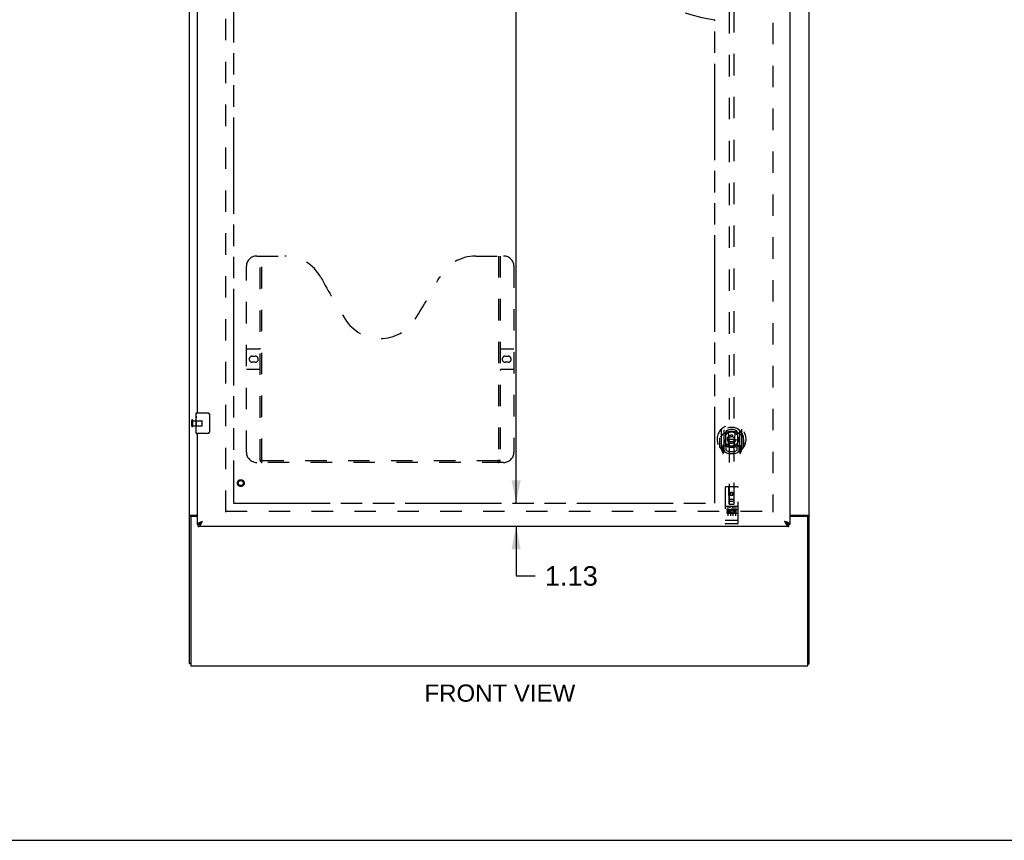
# Model space of a CAD drawing. Header units: inches. Extents: x 0 to 189, y 0 to 122.
# Tile 2 of 15: x 48 to 95, y 0 to 40. Entities that reach past the tile are written whole.
import ezdxf

# ---------------------------------------------------------------- set-up
doc = ezdxf.new("R2010")
doc.units = ezdxf.units.IN
doc.header["$LTSCALE"] = 10.388889
doc.header["$MEASUREMENT"] = 0
doc.linetypes.add('HIDDEN', pattern=[0.2, 0.1, -0.1])
doc.linetypes.add('PHANTOM', pattern=[0.8, 0.45, -0.05, 0.1, -0.05, 0.1, -0.05])
doc.layers.get('0').update_dxf_attribs({"linetype": 'CONTINUOUS'})
for name, color, linetype in [('02___PRT_ALL_AXES', 7, 'CONTINUOUS'), ('AVAILABLE_DOOR_SPACE', 7, 'CONTINUOUS'), ('DEFAULT_2', 8, 'HIDDEN'), ('DIMENSIONS', 7, 'CONTINUOUS')]:
    doc.layers.add(name, color=color, linetype=linetype)
doc.styles.get("Standard").update_dxf_attribs({"font": 'arial.ttf'})
doc.dimstyles.new('DIMSTYLE_2', dxfattribs={"dimtxt": 0.944444, "dimasz": 1.111111, "dimexe": 0.09, "dimexo": 0.07, "dimgap": 0.0425, "dimtad": 0, "dimtih": 1, "dimtoh": 1, "dimzin": 4, "dimdsep": 46, "dimtxsty": 'Standard', "dimblk": '_FILLED', "dimblk1": '_FILLED', "dimblk2": '_FILLED', "dimcen": 0.09, "dimazin": 1, "dimtfac": 1, "dimtdec": 3, "dimtofl": 0, "dimtmove": 0, "dimatfit": 3, "dimldrblk": '_FILLED', "dimfxl": 0, "dimtolj": 1, "dimtzin": 4, "dimarcsym": 0})

# ---------------------------------------------------------------- blocks, each defined once
blk = doc.blocks.new('_FILLED')
at = {"color": 0, "linetype": 'ByBlock'}
blk.add_solid([(0, 0), (-1, 0.2), (-1, -0.2)], dxfattribs=at)
blk = doc.blocks.new('*D13')
at = {"layer": 'DIMENSIONS', "color": 2, "linetype": 'Continuous'}
for p, q in [((81.356, 57.836), (79.208, 57.836)), ((84.981, 57.836), (87.203, 57.836))]:
    blk.add_line(p, q, dxfattribs=at)
at = {"layer": 'DIMENSIONS', "color": 2, "linetype": 'Continuous', "xscale": 1.1111111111, "yscale": 1.1111111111, "zscale": 1.1111111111}
blk.add_blockref('_FILLED', (81.356, 57.836), dxfattribs=at)
at = {"layer": 'DIMENSIONS', "color": 2, "linetype": 'Continuous', "xscale": 1.1111111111, "yscale": 1.1111111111, "zscale": 1.1111111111, "rotation": 180}
blk.add_blockref('_FILLED', (84.981, 57.836), dxfattribs=at)
at = {"layer": 'DIMENSIONS', "color": 2, "linetype": 'Continuous', "insert": (78.736, 58.308), "char_height": 0.9444, "width": 2.5665, "attachment_point": 3, "line_spacing_factor": 0.9}
blk.add_mtext('3.63', dxfattribs=at)
blk = doc.blocks.new('*D15')
at = {"layer": 'DIMENSIONS', "color": 2, "linetype": 'Continuous'}
for p, q in [((71.731, 76.579), (71.731, 47.399)), ((71.731, 16.329), (71.731, 45.51))]:
    blk.add_line(p, q, dxfattribs=at)
at = {"layer": 'DIMENSIONS', "color": 2, "linetype": 'Continuous', "xscale": 1.1111111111, "yscale": 1.1111111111, "zscale": 1.1111111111}
for p, rotation in [((71.731, 76.579), 90), ((71.731, 16.329), 270)]:
    blk.add_blockref('_FILLED', p, dxfattribs=dict(at, rotation=rotation))
at = {"layer": 'DIMENSIONS', "color": 2, "linetype": 'Continuous', "insert": (71.731, 46.926), "char_height": 0.9444, "width": 3.30029, "attachment_point": 2, "line_spacing_factor": 0.9}
blk.add_mtext('60.25', dxfattribs=at)
blk = doc.blocks.new('*D16')
at = {"layer": 'DIMENSIONS', "color": 2, "linetype": 'Continuous'}
for p, q in [((71.731, 16.329), (71.731, 18.551)), ((71.731, 15.204), (71.731, 12.81)), ((71.731, 12.81), (72.647, 12.81))]:
    blk.add_line(p, q, dxfattribs=at)
at = {"layer": 'DIMENSIONS', "color": 2, "linetype": 'Continuous', "xscale": 1.1111111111, "yscale": 1.1111111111, "zscale": 1.1111111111}
for p, rotation in [((71.731, 16.329), 270), ((71.731, 15.204), 90)]:
    blk.add_blockref('_FILLED', p, dxfattribs=dict(at, rotation=rotation))
at = {"layer": 'DIMENSIONS', "color": 2, "linetype": 'Continuous', "insert": (73.12, 13.282), "char_height": 0.9444, "width": 2.5665, "attachment_point": 1, "line_spacing_factor": 0.9}
blk.add_mtext('1.13', dxfattribs=at)

msp = doc.modelspace()

# ---------------------------------------------------------------- linework, layer by layer
at = {"color": 3, "linetype": 'Continuous'}
for p, q in [((55.918, 8.558), (55.918, 80.35)), ((85.918, 8.558), (85.918, 80.35)), ((84.981, 77.6), (84.981, 15.308)), ((56.293, 20.704), (56.293, 45.954)), ((56.293, 15.308), (56.293, 19.704)), ((55.988, 15.747), (56.293, 15.747)), ((84.981, 15.747), (85.848, 15.747)), ((55.97, 15.635), (55.97, 8.454)), ((56.293, 15.695), (56.03, 15.695)), ((56.451, 15.417), (56.462, 15.422)), ((56.462, 15.422), (56.474, 15.426)), ((56.474, 15.426), (56.485, 15.431)), ((56.485, 15.431), (56.497, 15.435)), ((56.497, 15.435), (56.509, 15.44)), ((56.509, 15.44), (56.527, 15.446)), ((56.516, 15.407), (56.523, 15.42)), ((56.523, 15.42), (56.54, 15.451)), ((56.527, 15.446), (56.54, 15.451)), ((84.77, 15.437), (84.734, 15.451)), ((84.734, 15.451), (84.744, 15.432)), ((84.744, 15.432), (84.754, 15.413)), ((84.754, 15.413), (84.76, 15.401)), ((84.76, 15.401), (84.767, 15.389)), ((84.782, 15.433), (84.77, 15.437)), ((84.794, 15.428), (84.782, 15.433)), ((84.806, 15.424), (84.794, 15.428)), ((85.806, 15.695), (84.981, 15.695)), ((85.866, 8.454), (85.866, 15.635)), ((84.939, 15.204), (56.335, 15.204)), ((55.97, 8.454), (85.866, 8.454))]:
    msp.add_line(p, q, dxfattribs=at)
at = {"color": 7, "linetype": 'Continuous'}
for p, q in [((56.233, 20.544), (56.233, 20.689)), ((56.248, 20.704), (56.788, 20.704)), ((56.888, 20.604), (56.888, 19.804)), ((56.233, 20.286), (56.233, 20.319)), ((56.233, 20.089), (56.233, 20.12)), ((56.233, 19.719), (56.233, 19.858)), ((56.788, 19.704), (56.248, 19.704)), ((56.022, 15.706), (55.918, 15.706)), ((56.022, 15.694), (56.022, 15.706)), ((56.293, 15.308), (56.335, 15.308)), ((56.335, 15.204), (56.335, 15.308)), ((56.397, 15.324), (56.4, 15.325)), ((56.501, 15.426), (56.51, 15.431)), ((56.51, 15.431), (56.518, 15.437)), ((56.51, 15.418), (56.516, 15.426)), ((56.516, 15.426), (56.523, 15.433)), ((56.518, 15.437), (56.527, 15.442)), ((56.523, 15.433), (56.54, 15.451)), ((56.527, 15.442), (56.54, 15.451)), ((84.751, 15.44), (84.734, 15.451)), ((84.734, 15.451), (84.744, 15.44)), ((84.76, 15.434), (84.751, 15.44)), ((84.757, 15.426), (84.764, 15.418)), ((84.764, 15.418), (84.77, 15.411)), ((84.77, 15.411), (84.777, 15.405)), ((84.874, 15.325), (84.877, 15.324)), ((84.981, 15.308), (84.939, 15.308)), ((84.939, 15.204), (84.939, 15.308)), ((85.814, 15.706), (85.918, 15.706)), ((85.814, 15.706), (85.814, 15.694)), ((55.97, 8.558), (55.918, 8.558)), ((85.866, 8.558), (85.918, 8.558)), ((0, 0), (188.889, 0))]:
    msp.add_line(p, q, dxfattribs=at)
for points in [[(56.881, 20.64), (56.883, 20.635), (56.885, 20.629), (56.886, 20.623), (56.887, 20.617), (56.888, 20.61), (56.888, 20.604)], [(56.888, 19.804), (56.888, 19.798), (56.887, 19.792), (56.886, 19.786), (56.885, 19.78), (56.883, 19.774), (56.881, 19.768)], [(56.062, 15.747), (56.062, 15.745), (56.062, 15.743), (56.062, 15.741), (56.061, 15.739), (56.06, 15.737), (56.059, 15.736), (56.058, 15.734), (56.057, 15.733), (56.055, 15.731), (56.053, 15.73), (56.051, 15.728), (56.049, 15.727), (56.047, 15.726), (56.045, 15.725), (56.043, 15.723)], [(85.774, 15.747), (85.774, 15.745), (85.774, 15.743), (85.774, 15.741), (85.775, 15.739), (85.776, 15.737), (85.777, 15.736), (85.778, 15.734), (85.779, 15.733), (85.781, 15.731), (85.783, 15.73), (85.785, 15.728), (85.787, 15.727), (85.789, 15.726), (85.791, 15.725), (85.793, 15.723), (85.798, 15.721)], [(56.043, 15.723), (56.038, 15.721), (56.035, 15.72), (56.033, 15.719), (56.031, 15.717), (56.029, 15.716), (56.027, 15.715), (56.025, 15.713), (56.024, 15.712), (56.023, 15.71), (56.022, 15.709), (56.022, 15.707), (56.022, 15.706)], [(56.335, 15.308), (56.338, 15.308), (56.342, 15.308), (56.345, 15.309), (56.348, 15.309), (56.351, 15.309), (56.355, 15.31), (56.358, 15.31), (56.361, 15.311), (56.365, 15.312), (56.368, 15.313), (56.371, 15.314), (56.375, 15.315), (56.378, 15.316), (56.381, 15.317), (56.384, 15.318), (56.388, 15.32), (56.391, 15.321), (56.394, 15.323), (56.397, 15.324)], [(56.4, 15.325), (56.4, 15.327), (56.401, 15.33), (56.402, 15.333), (56.403, 15.336), (56.405, 15.338), (56.406, 15.341), (56.408, 15.344), (56.41, 15.347), (56.411, 15.349), (56.413, 15.352), (56.415, 15.355), (56.418, 15.357), (56.42, 15.36), (56.422, 15.363), (56.425, 15.366), (56.427, 15.368), (56.43, 15.371), (56.433, 15.374), (56.436, 15.377), (56.439, 15.379), (56.442, 15.382), (56.445, 15.385), (56.448, 15.388), (56.452, 15.39), (56.455, 15.393), (56.459, 15.396), (56.462, 15.399), (56.466, 15.401), (56.469, 15.404), (56.473, 15.407), (56.477, 15.41), (56.481, 15.412), (56.485, 15.415), (56.489, 15.418), (56.493, 15.421), (56.497, 15.423), (56.501, 15.426)], [(56.4, 15.325), (56.401, 15.326), (56.404, 15.328), (56.408, 15.33), (56.411, 15.332), (56.414, 15.334), (56.417, 15.336), (56.421, 15.338), (56.424, 15.34), (56.427, 15.343), (56.431, 15.345), (56.434, 15.347), (56.437, 15.35), (56.441, 15.352), (56.444, 15.355), (56.447, 15.358), (56.45, 15.361), (56.454, 15.363), (56.457, 15.366), (56.46, 15.369), (56.464, 15.372), (56.467, 15.375), (56.47, 15.378), (56.474, 15.381), (56.477, 15.385), (56.48, 15.388), (56.483, 15.391), (56.487, 15.394), (56.49, 15.398), (56.493, 15.401), (56.497, 15.405), (56.5, 15.408), (56.503, 15.411), (56.51, 15.418)], [(84.744, 15.44), (84.747, 15.436), (84.757, 15.426)], [(84.874, 15.325), (84.873, 15.327), (84.872, 15.33), (84.871, 15.333), (84.87, 15.336), (84.869, 15.338), (84.867, 15.341), (84.866, 15.344), (84.864, 15.347), (84.862, 15.349), (84.86, 15.352), (84.858, 15.355), (84.856, 15.357), (84.854, 15.36), (84.851, 15.363), (84.849, 15.366), (84.846, 15.368), (84.843, 15.371), (84.841, 15.374), (84.838, 15.377), (84.835, 15.379), (84.832, 15.382), (84.828, 15.385), (84.825, 15.388), (84.822, 15.39), (84.818, 15.393), (84.815, 15.396), (84.811, 15.399), (84.808, 15.401), (84.804, 15.404), (84.8, 15.407), (84.796, 15.41), (84.792, 15.412), (84.789, 15.415), (84.785, 15.418), (84.78, 15.421), (84.776, 15.423), (84.772, 15.426), (84.768, 15.429), (84.76, 15.434)], [(84.777, 15.405), (84.78, 15.401), (84.783, 15.398), (84.787, 15.394), (84.79, 15.391), (84.793, 15.388), (84.797, 15.385), (84.8, 15.381), (84.803, 15.378), (84.807, 15.375), (84.81, 15.372), (84.813, 15.369), (84.816, 15.366), (84.82, 15.363), (84.823, 15.361), (84.826, 15.358), (84.83, 15.355), (84.833, 15.352), (84.836, 15.35), (84.84, 15.347), (84.843, 15.345), (84.846, 15.343), (84.849, 15.34), (84.853, 15.338), (84.856, 15.336), (84.859, 15.334), (84.863, 15.332), (84.866, 15.33), (84.869, 15.328), (84.873, 15.326), (84.874, 15.325)], [(84.877, 15.324), (84.879, 15.323), (84.882, 15.321), (84.886, 15.32), (84.889, 15.318), (84.892, 15.317), (84.896, 15.316), (84.899, 15.315), (84.902, 15.314), (84.906, 15.313), (84.909, 15.312), (84.912, 15.311), (84.915, 15.31), (84.919, 15.31), (84.922, 15.309), (84.925, 15.309), (84.929, 15.309), (84.932, 15.308), (84.935, 15.308), (84.939, 15.308)], [(85.798, 15.721), (85.801, 15.72), (85.803, 15.719), (85.805, 15.717), (85.807, 15.716), (85.809, 15.715), (85.811, 15.713), (85.812, 15.712), (85.813, 15.71), (85.814, 15.709), (85.814, 15.707), (85.814, 15.706)]]:
    msp.add_lwpolyline(points, dxfattribs=at)
at = {"color": 3, "linetype": 'Continuous'}
for points in [[(55.988, 15.747), (55.986, 15.745), (55.983, 15.744), (55.98, 15.742), (55.977, 15.74), (55.974, 15.739), (55.97, 15.738), (55.966, 15.736), (55.962, 15.735), (55.954, 15.732)], [(85.848, 15.747), (85.85, 15.745), (85.853, 15.744), (85.856, 15.742), (85.859, 15.74), (85.862, 15.739), (85.866, 15.738), (85.87, 15.736), (85.874, 15.735), (85.878, 15.733), (85.882, 15.732), (85.886, 15.731), (85.89, 15.729), (85.894, 15.728), (85.897, 15.727), (85.9, 15.725), (85.903, 15.724), (85.906, 15.722), (85.909, 15.721), (85.911, 15.719), (85.913, 15.717), (85.915, 15.715), (85.916, 15.714), (85.917, 15.712), (85.917, 15.71), (85.918, 15.708), (85.918, 15.706)], [(55.954, 15.732), (55.95, 15.731), (55.946, 15.729), (55.942, 15.728), (55.939, 15.727), (55.936, 15.725), (55.933, 15.724), (55.93, 15.722), (55.927, 15.721), (55.925, 15.719), (55.923, 15.717), (55.922, 15.715), (55.92, 15.714), (55.919, 15.712), (55.919, 15.71), (55.918, 15.708), (55.918, 15.706)], [(56.293, 15.308), (56.293, 15.31), (56.293, 15.313), (56.294, 15.315), (56.294, 15.317), (56.295, 15.319), (56.296, 15.322), (56.297, 15.324), (56.298, 15.326), (56.299, 15.328), (56.3, 15.33), (56.302, 15.333), (56.304, 15.335), (56.305, 15.337), (56.307, 15.339), (56.31, 15.342), (56.312, 15.344), (56.314, 15.346), (56.317, 15.348), (56.319, 15.35), (56.322, 15.353), (56.325, 15.355), (56.328, 15.357), (56.331, 15.359), (56.335, 15.362), (56.338, 15.364), (56.342, 15.366), (56.345, 15.368), (56.349, 15.371), (56.353, 15.373), (56.357, 15.375), (56.361, 15.377), (56.365, 15.379), (56.37, 15.382), (56.374, 15.384), (56.378, 15.386), (56.383, 15.388), (56.388, 15.391), (56.393, 15.393)], [(56.335, 15.204), (56.338, 15.204), (56.342, 15.204), (56.345, 15.205), (56.348, 15.205), (56.351, 15.206), (56.355, 15.207), (56.358, 15.208), (56.361, 15.209), (56.365, 15.211), (56.368, 15.212), (56.371, 15.214), (56.375, 15.215), (56.378, 15.217), (56.381, 15.219), (56.384, 15.222), (56.388, 15.224), (56.391, 15.227), (56.394, 15.229), (56.398, 15.232), (56.401, 15.235), (56.404, 15.238), (56.408, 15.241), (56.411, 15.245), (56.414, 15.248), (56.417, 15.252), (56.421, 15.256), (56.424, 15.26), (56.427, 15.264), (56.431, 15.268), (56.434, 15.272), (56.437, 15.276), (56.441, 15.281), (56.444, 15.285), (56.447, 15.29), (56.45, 15.295), (56.454, 15.3), (56.457, 15.305)], [(56.393, 15.393), (56.398, 15.395), (56.403, 15.397), (56.408, 15.399), (56.413, 15.402), (56.418, 15.404), (56.423, 15.406), (56.429, 15.408), (56.434, 15.411), (56.44, 15.413), (56.445, 15.415), (56.451, 15.417)], [(56.457, 15.305), (56.46, 15.31), (56.464, 15.315), (56.467, 15.32), (56.47, 15.326), (56.474, 15.331), (56.477, 15.337), (56.48, 15.342), (56.483, 15.348), (56.487, 15.353), (56.49, 15.359), (56.493, 15.365), (56.497, 15.371), (56.5, 15.377), (56.503, 15.383), (56.507, 15.389), (56.51, 15.395), (56.516, 15.407)], [(84.767, 15.389), (84.77, 15.383), (84.774, 15.377), (84.777, 15.371), (84.78, 15.365), (84.783, 15.359), (84.787, 15.353), (84.79, 15.348), (84.793, 15.342), (84.797, 15.337), (84.8, 15.331), (84.803, 15.326), (84.807, 15.32), (84.81, 15.315), (84.813, 15.31)], [(84.881, 15.393), (84.876, 15.395), (84.871, 15.397), (84.866, 15.399), (84.861, 15.402), (84.855, 15.404), (84.85, 15.406), (84.845, 15.408), (84.839, 15.411), (84.834, 15.413), (84.828, 15.415), (84.823, 15.417), (84.817, 15.419), (84.806, 15.424)], [(84.813, 15.31), (84.816, 15.305), (84.82, 15.3), (84.823, 15.295), (84.826, 15.29), (84.83, 15.285), (84.833, 15.281), (84.836, 15.276), (84.84, 15.272), (84.843, 15.268), (84.846, 15.264), (84.849, 15.26), (84.853, 15.256), (84.856, 15.252), (84.859, 15.248), (84.863, 15.245), (84.866, 15.241), (84.869, 15.238), (84.873, 15.235), (84.876, 15.232), (84.879, 15.229), (84.882, 15.227), (84.886, 15.224), (84.889, 15.222), (84.892, 15.219), (84.896, 15.217), (84.899, 15.215), (84.902, 15.214), (84.906, 15.212), (84.909, 15.211), (84.912, 15.209), (84.915, 15.208), (84.919, 15.207), (84.922, 15.206), (84.925, 15.205), (84.929, 15.205), (84.932, 15.204), (84.935, 15.204), (84.939, 15.204)], [(84.981, 15.308), (84.98, 15.31), (84.98, 15.313), (84.98, 15.315), (84.979, 15.317), (84.979, 15.319), (84.978, 15.322), (84.977, 15.324), (84.976, 15.326), (84.975, 15.328), (84.973, 15.33), (84.972, 15.333), (84.97, 15.335), (84.968, 15.337), (84.966, 15.339), (84.964, 15.342), (84.962, 15.344), (84.959, 15.346), (84.957, 15.348), (84.954, 15.35), (84.951, 15.353), (84.948, 15.355), (84.945, 15.357), (84.942, 15.359), (84.939, 15.362), (84.936, 15.364), (84.932, 15.366), (84.928, 15.368), (84.925, 15.371), (84.921, 15.373), (84.917, 15.375), (84.913, 15.377), (84.908, 15.379), (84.904, 15.382), (84.9, 15.384), (84.895, 15.386), (84.89, 15.388), (84.886, 15.391), (84.881, 15.393)]]:
    msp.add_lwpolyline(points, dxfattribs=at)
at = {"color": 7, "linetype": 'Continuous'}
for centre, radius, start, end in [((56.248, 20.689), 0.015, 90, 180), ((56.788, 20.604), 0.1, 21.1999, 90), ((56.248, 19.719), 0.015, 180, 270), ((56.788, 19.804), 0.1, 270, 338.7946)]:
    msp.add_arc(centre, radius, start, end, dxfattribs=at)
at = {"color": 3, "linetype": 'Continuous'}
for centre, start, end in [((56.03, 15.635), 90, 180), ((85.806, 15.635), 0, 90)]:
    msp.add_arc(centre, 0.06, start, end, dxfattribs=at)
at = {"layer": '02___PRT_ALL_AXES', "color": 7, "linetype": 'Continuous'}
for p, q in [((56.233, 20.544), (56.233, 20.689)), ((56.233, 20.286), (56.233, 20.543)), ((56.239, 20.487), (56.233, 20.487)), ((56.233, 20.319), (56.24, 20.319)), ((56.233, 19.719), (56.233, 20.283)), ((56.235, 20.256), (56.233, 20.256)), ((56.233, 20.125), (56.239, 20.125)), ((56.233, 20.089), (56.24, 20.089)), ((56.24, 20.319), (56.24, 20.456)), ((56.24, 19.858), (56.24, 20.089)), ((56.233, 20.026), (56.24, 20.026)), ((56.233, 19.858), (56.24, 19.858))]:
    msp.add_line(p, q, dxfattribs=at)
at = {"layer": '02___PRT_ALL_AXES', "color": 8, "linetype": 'HIDDEN'}
for p, q in [((56.065, 20.328), (56.512, 20.328)), ((56.065, 20.08), (56.065, 20.328)), ((56.065, 20.08), (56.512, 20.08)), ((82.451, 16.165), (81.886, 16.165)), ((82.024, 16.043), (81.931, 16.043)), ((81.931, 16.043), (81.931, 16)), ((82.024, 16), (81.931, 16)), ((82.027, 15.957), (81.981, 15.957)), ((82.024, 15.916), (81.995, 15.916)), ((82.087, 15.872), (81.995, 15.872)), ((82.087, 15.829), (81.995, 15.829)), ((82.087, 15.872), (82.087, 15.829)), ((82.219, 15.878), (82.236, 15.838)), ((82.244, 16.007), (82.231, 15.988)), ((82.24, 16.032), (82.244, 16.03)), ((82.4, 16.043), (82.244, 16.043)), ((82.244, 16.043), (82.244, 16.03)), ((82.244, 16.007), (82.244, 15.829)), ((82.4, 15.829), (82.244, 15.829)), ((82.4, 16), (82.286, 16)), ((82.286, 16), (82.286, 15.957)), ((82.379, 15.957), (82.286, 15.957)), ((82.379, 15.914), (82.286, 15.914)), ((82.286, 15.914), (82.286, 15.872)), ((82.4, 15.872), (82.286, 15.872)), ((82.379, 15.957), (82.379, 15.914)), ((82.4, 16.043), (82.4, 16)), ((82.4, 15.872), (82.4, 15.829)), ((82.451, 15.337), (81.886, 15.337))]:
    msp.add_line(p, q, dxfattribs=at)
at = {"layer": '02___PRT_ALL_AXES', "color": 7, "linetype": 'Continuous'}
for points in [[(56.233, 20.543), (56.233, 20.54), (56.234, 20.535), (56.234, 20.53), (56.235, 20.523), (56.236, 20.517), (56.237, 20.509), (56.238, 20.501), (56.238, 20.492)], [(56.233, 20.286), (56.233, 20.278), (56.234, 20.269), (56.234, 20.258)], [(56.234, 20.258), (56.235, 20.248), (56.236, 20.236), (56.237, 20.225), (56.238, 20.213), (56.239, 20.2), (56.239, 20.188), (56.24, 20.175), (56.24, 20.162), (56.24, 20.149), (56.239, 20.137), (56.239, 20.124), (56.238, 20.112), (56.237, 20.1)], [(56.238, 20.492), (56.239, 20.483), (56.24, 20.474), (56.24, 20.465), (56.24, 20.456)]]:
    msp.add_lwpolyline(points, dxfattribs=at)
at = {"layer": '02___PRT_ALL_AXES', "color": 8, "linetype": 'HIDDEN'}
for centre, radius in [((58.397, 17.308), 0.124), ((82.168, 16.782), 0.085)]:
    msp.add_circle(centre, radius, dxfattribs=at)
for centre, radius, start, end in [((81.995, 15.894), 0.0644, 102.2995, 270.0775), ((81.995, 15.894), 0.0219, 89.9011, 270), ((82.024, 15.979), 0.0635, 270, 90), ((82.024, 15.978), 0.0219, 280.307, 90), ((82.194, 15.936), 0.107, 64.2636, 293.4027), ((82.194, 15.936), 0.0639, 54.8895, 293.4026)]:
    msp.add_arc(centre, radius, start, end, dxfattribs=at)
at = {"layer": '02___PRT_ALL_AXES', "color": 7, "linetype": 'Continuous'}
msp.add_ellipse((56.496, 20.12), major_axis=(0.263, 0), ratio=0.432808, start_param=3.141593, end_param=3.321581, dxfattribs=at)
at = {"layer": 'AVAILABLE_DOOR_SPACE', "color": 4, "linetype": 'PHANTOM'}
for p, q in [((58.043, 76.579), (58.043, 16.329)), ((81.356, 16.329), (81.356, 39.753)), ((58.043, 16.329), (81.356, 16.329))]:
    msp.add_line(p, q, dxfattribs=at)
msp.add_arc((82.168, 46.454), 6.75, 180, 263.0865, dxfattribs=at)
at = {"layer": 'DEFAULT_2', "color": 8, "linetype": 'HIDDEN'}
for p, q in [((57.668, 15.902), (57.668, 77.006)), ((84.168, 77.006), (84.168, 15.902)), ((82.043, 44.283), (82.043, 16.282)), ((82.293, 16.282), (82.293, 44.283)), ((59.167, 28.308), (60.522, 28.308)), ((59.342, 18.398), (59.342, 28.308)), ((59.422, 18.428), (59.422, 28.308)), ((69.772, 28.308), (71.127, 28.308)), ((70.872, 28.308), (70.872, 18.428)), ((70.952, 28.308), (70.952, 18.398)), ((58.667, 18.808), (58.667, 27.808)), ((71.627, 27.808), (71.627, 18.808)), ((58.667, 23.808), (59.302, 23.808)), ((58.954, 23.458), (59.091, 23.458)), ((70.992, 23.808), (71.627, 23.808)), ((71.204, 23.458), (71.341, 23.458)), ((59.091, 23.158), (58.954, 23.158)), ((71.341, 23.158), (71.204, 23.158)), ((59.302, 22.808), (58.667, 22.808)), ((71.627, 22.808), (70.992, 22.808)), ((56.022, 20.062), (56.022, 20.346)), ((56.065, 20.062), (56.065, 20.346)), ((56.522, 20.09), (56.522, 20.318)), ((81.668, 19.909), (81.668, 18.942)), ((81.786, 19.856), (81.786, 18.839)), ((81.793, 19.856), (81.793, 18.853)), ((81.886, 19.108), (81.886, 19.739)), ((81.893, 19.816), (81.893, 19.713)), ((82.005, 19.765), (82.036, 19.426)), ((82.331, 19.765), (82.301, 19.426)), ((82.443, 19.713), (82.443, 19.816)), ((82.451, 19.739), (82.451, 19.108)), ((82.543, 19.856), (82.543, 18.853)), ((82.551, 19.856), (82.551, 18.839)), ((82.668, 18.942), (82.668, 19.909)), ((81.586, 19.426), (81.601, 19.426)), ((81.586, 19.426), (81.586, 19.037)), ((81.593, 19.497), (81.593, 19.5)), ((81.593, 19.04), (81.593, 19.497)), ((81.786, 19.097), (81.726, 19.097)), ((81.726, 19.097), (81.726, 18.947)), ((81.796, 19.085), (81.796, 18.877)), ((81.886, 19.098), (81.813, 19.098)), ((81.881, 19.105), (81.816, 19.105)), ((81.893, 19.152), (81.893, 18.899)), ((82.005, 19.081), (82.036, 19.426)), ((82.301, 19.426), (82.036, 19.426)), ((82.331, 19.081), (82.301, 19.426)), ((82.443, 18.899), (82.443, 19.152)), ((82.523, 19.098), (82.451, 19.098)), ((82.521, 19.105), (82.455, 19.105)), ((82.541, 18.877), (82.541, 19.085)), ((82.611, 19.097), (82.551, 19.097)), ((82.611, 18.947), (82.611, 19.097)), ((82.751, 19.426), (82.736, 19.426)), ((82.743, 19.497), (82.743, 19.5)), ((82.743, 19.04), (82.743, 19.497)), ((82.751, 19.426), (82.751, 19.037)), ((81.672, 18.931), (81.743, 18.756)), ((81.726, 18.947), (81.786, 18.947)), ((81.763, 19.025), (81.734, 18.979)), ((81.738, 18.972), (81.793, 18.972)), ((81.764, 18.861), (81.768, 18.858)), ((81.771, 18.759), (81.786, 18.839)), ((81.863, 18.803), (81.793, 18.912)), ((82.543, 18.912), (82.473, 18.803)), ((82.543, 18.972), (82.598, 18.972)), ((82.551, 18.947), (82.611, 18.947)), ((82.551, 18.839), (82.565, 18.759)), ((82.571, 18.861), (82.572, 18.861)), ((82.572, 18.861), (82.572, 18.861)), ((82.572, 18.861), (82.572, 18.861)), ((82.602, 18.979), (82.573, 19.025)), ((82.593, 18.756), (82.664, 18.931)), ((71.127, 18.308), (59.167, 18.308)), ((70.868, 18.388), (59.426, 18.388)), ((81.856, 17.092), (81.856, 15.367)), ((82.451, 17.122), (81.886, 17.122)), ((82.042, 16.282), (82.038, 17.092)), ((82.168, 16.854), (82.106, 16.818)), ((82.106, 16.818), (82.116, 16.812)), ((82.106, 16.818), (82.106, 16.746)), ((82.106, 16.746), (82.116, 16.752)), ((82.106, 16.746), (82.168, 16.71)), ((82.168, 16.843), (82.116, 16.812)), ((82.116, 16.812), (82.116, 16.752)), ((82.116, 16.752), (82.168, 16.721)), ((82.231, 16.818), (82.168, 16.854)), ((82.168, 16.854), (82.168, 16.843)), ((82.221, 16.812), (82.168, 16.843)), ((82.168, 16.721), (82.221, 16.752)), ((82.168, 16.71), (82.231, 16.746)), ((82.168, 16.71), (82.168, 16.721)), ((82.231, 16.818), (82.221, 16.812)), ((82.221, 16.752), (82.221, 16.812)), ((82.231, 16.746), (82.221, 16.752)), ((82.231, 16.746), (82.231, 16.818)), ((82.295, 16.282), (82.298, 17.092)), ((82.48, 15.367), (82.48, 17.092)), ((82.04, 16.532), (82.296, 16.532)), ((82.042, 16.282), (82.043, 16.282)), ((82.043, 16.282), (82.293, 16.282)), ((82.253, 16.407), (82.083, 16.407)), ((82.293, 16.282), (82.295, 16.282)), ((57.668, 15.954), (84.168, 15.954)), ((81.886, 16.165), (82.451, 16.165)), ((81.957, 16.149), (82.129, 16.149)), ((81.981, 16.034), (81.981, 15.728)), ((82.106, 16.034), (82.106, 15.728)), ((82.207, 16.149), (82.379, 16.149)), ((82.231, 16.034), (82.231, 15.728)), ((82.356, 16.034), (82.356, 15.728)), ((81.873, 15.495), (81.872, 15.495)), ((81.874, 15.495), (81.873, 15.495)), ((81.875, 15.495), (81.874, 15.495)), ((81.876, 15.495), (81.875, 15.495)), ((81.877, 15.495), (81.876, 15.495)), ((81.876, 15.495), (81.876, 15.495)), ((81.878, 15.495), (81.877, 15.495)), ((81.879, 15.495), (81.878, 15.495)), ((81.88, 15.495), (81.879, 15.495)), ((81.881, 15.495), (81.88, 15.495)), ((81.88, 15.495), (81.88, 15.495)), ((81.882, 15.495), (81.881, 15.495)), ((81.883, 15.495), (81.882, 15.495)), ((81.884, 15.495), (81.883, 15.495)), ((81.885, 15.495), (81.884, 15.495)), ((81.886, 15.495), (81.885, 15.495)), ((82.451, 15.495), (81.886, 15.495)), ((82.136, 15.337), (81.951, 15.337)), ((82.386, 15.337), (82.201, 15.337)), ((82.451, 15.495), (82.452, 15.495)), ((82.452, 15.495), (82.453, 15.495)), ((82.453, 15.495), (82.454, 15.495)), ((82.453, 15.495), (82.453, 15.495)), ((82.454, 15.495), (82.455, 15.495)), ((82.455, 15.495), (82.456, 15.495)), ((82.456, 15.495), (82.457, 15.495)), ((82.457, 15.495), (82.458, 15.495)), ((82.458, 15.495), (82.459, 15.495)), ((82.458, 15.495), (82.458, 15.495)), ((82.459, 15.495), (82.46, 15.495)), ((82.46, 15.495), (82.461, 15.495)), ((82.461, 15.495), (82.462, 15.495)), ((82.462, 15.495), (82.463, 15.495)), ((82.462, 15.495), (82.462, 15.495)), ((82.463, 15.495), (82.464, 15.495)), ((82.464, 15.495), (82.465, 15.496))]:
    msp.add_line(p, q, dxfattribs=at)
for points in [[(81.714, 19.641), (81.712, 19.639), (81.711, 19.638), (81.709, 19.637), (81.707, 19.635), (81.706, 19.634), (81.704, 19.632), (81.703, 19.63), (81.701, 19.629), (81.699, 19.627), (81.697, 19.625), (81.695, 19.623), (81.694, 19.621), (81.692, 19.619), (81.69, 19.617), (81.688, 19.614), (81.686, 19.612), (81.684, 19.61), (81.682, 19.607), (81.679, 19.604), (81.677, 19.602), (81.675, 19.599), (81.673, 19.596), (81.671, 19.593), (81.668, 19.59), (81.666, 19.586), (81.663, 19.583), (81.661, 19.579), (81.658, 19.575), (81.656, 19.572), (81.653, 19.567), (81.65, 19.563), (81.647, 19.559), (81.645, 19.554), (81.642, 19.549), (81.639, 19.544), (81.636, 19.539)], [(81.98, 19.782), (81.985, 19.784), (81.991, 19.785), (81.996, 19.787), (82.002, 19.788), (82.007, 19.789), (82.013, 19.791), (82.018, 19.792), (82.024, 19.793), (82.029, 19.794), (82.035, 19.795), (82.04, 19.796), (82.046, 19.797), (82.051, 19.798), (82.057, 19.799), (82.062, 19.8), (82.068, 19.801), (82.073, 19.802), (82.079, 19.802), (82.084, 19.803), (82.09, 19.804), (82.095, 19.804), (82.101, 19.805), (82.107, 19.805), (82.112, 19.806), (82.118, 19.806), (82.123, 19.807), (82.129, 19.807), (82.134, 19.807), (82.14, 19.808), (82.146, 19.808), (82.151, 19.808), (82.157, 19.808), (82.162, 19.808), (82.168, 19.808), (82.174, 19.808), (82.179, 19.808), (82.185, 19.808), (82.19, 19.808), (82.196, 19.808), (82.202, 19.807), (82.207, 19.807), (82.213, 19.807), (82.218, 19.806), (82.224, 19.806), (82.229, 19.805), (82.235, 19.805), (82.241, 19.804), (82.246, 19.804), (82.252, 19.803), (82.257, 19.802), (82.263, 19.802), (82.268, 19.801), (82.274, 19.8), (82.279, 19.799), (82.285, 19.798), (82.29, 19.797), (82.296, 19.796), (82.301, 19.795), (82.307, 19.794), (82.312, 19.793), (82.318, 19.792), (82.323, 19.791), (82.329, 19.789), (82.334, 19.788), (82.34, 19.787), (82.345, 19.785), (82.351, 19.784), (82.356, 19.782)], [(82.701, 19.539), (82.697, 19.544), (82.694, 19.549), (82.691, 19.554), (82.689, 19.559), (82.686, 19.563), (82.683, 19.567), (82.68, 19.572), (82.678, 19.575), (82.675, 19.579), (82.673, 19.583), (82.67, 19.586), (82.668, 19.59), (82.665, 19.593), (82.663, 19.596), (82.661, 19.599), (82.659, 19.602), (82.657, 19.604), (82.654, 19.607), (82.652, 19.61), (82.65, 19.612), (82.648, 19.614), (82.646, 19.617), (82.644, 19.619), (82.642, 19.621), (82.641, 19.623), (82.639, 19.625), (82.637, 19.627), (82.635, 19.629), (82.633, 19.63), (82.632, 19.632), (82.63, 19.634), (82.629, 19.635), (82.627, 19.637), (82.625, 19.638), (82.624, 19.639), (82.622, 19.641)], [(59.332, 18.428), (59.348, 18.417), (59.364, 18.408), (59.38, 18.4), (59.395, 18.393), (59.411, 18.39), (59.426, 18.388)], [(70.868, 18.388), (70.883, 18.39), (70.899, 18.393), (70.914, 18.4), (70.93, 18.408), (70.946, 18.417), (70.962, 18.428)], [(81.951, 16.147), (81.951, 16.147), (81.951, 16.148), (81.951, 16.148), (81.951, 16.148), (81.951, 16.148), (81.951, 16.148), (81.951, 16.148), (81.951, 16.148), (81.951, 16.148), (81.951, 16.148), (81.952, 16.148), (81.952, 16.148), (81.952, 16.148), (81.952, 16.148), (81.952, 16.148), (81.952, 16.148), (81.952, 16.148), (81.952, 16.148), (81.953, 16.148), (81.953, 16.148), (81.953, 16.148), (81.953, 16.148), (81.953, 16.148), (81.953, 16.148), (81.953, 16.148), (81.953, 16.148), (81.954, 16.148), (81.954, 16.148), (81.954, 16.148), (81.954, 16.148), (81.954, 16.148), (81.954, 16.149), (81.955, 16.149), (81.955, 16.149), (81.955, 16.149), (81.955, 16.149), (81.955, 16.149), (81.955, 16.149), (81.956, 16.149), (81.956, 16.149), (81.956, 16.149), (81.956, 16.149), (81.956, 16.149), (81.957, 16.149), (81.957, 16.149)], [(82.129, 16.149), (82.129, 16.149), (82.129, 16.149), (82.13, 16.149), (82.13, 16.149), (82.13, 16.149), (82.13, 16.149), (82.13, 16.149), (82.131, 16.149), (82.131, 16.149), (82.131, 16.149), (82.131, 16.149), (82.131, 16.149), (82.131, 16.149), (82.132, 16.149), (82.132, 16.148), (82.132, 16.148), (82.132, 16.148), (82.132, 16.148), (82.132, 16.148), (82.133, 16.148), (82.133, 16.148), (82.133, 16.148), (82.133, 16.148), (82.133, 16.148), (82.133, 16.148), (82.133, 16.148), (82.133, 16.148), (82.134, 16.148), (82.134, 16.148), (82.134, 16.148), (82.134, 16.148), (82.134, 16.148), (82.134, 16.148), (82.134, 16.148), (82.134, 16.148), (82.135, 16.148), (82.135, 16.148), (82.135, 16.148), (82.135, 16.148), (82.135, 16.148), (82.135, 16.148), (82.135, 16.148), (82.135, 16.148), (82.135, 16.148), (82.135, 16.147), (82.136, 16.147)], [(82.201, 16.147), (82.201, 16.147), (82.201, 16.148), (82.201, 16.148), (82.201, 16.148), (82.201, 16.148), (82.201, 16.148), (82.201, 16.148), (82.201, 16.148), (82.201, 16.148), (82.201, 16.148), (82.202, 16.148), (82.202, 16.148), (82.202, 16.148), (82.202, 16.148), (82.202, 16.148), (82.202, 16.148), (82.202, 16.148), (82.202, 16.148), (82.203, 16.148), (82.203, 16.148), (82.203, 16.148), (82.203, 16.148), (82.203, 16.148), (82.203, 16.148), (82.203, 16.148), (82.203, 16.148), (82.204, 16.148), (82.204, 16.148), (82.204, 16.148), (82.204, 16.148), (82.204, 16.148), (82.204, 16.149), (82.205, 16.149), (82.205, 16.149), (82.205, 16.149), (82.205, 16.149), (82.205, 16.149), (82.205, 16.149), (82.206, 16.149), (82.206, 16.149), (82.206, 16.149), (82.206, 16.149), (82.206, 16.149), (82.207, 16.149), (82.207, 16.149)], [(82.379, 16.149), (82.379, 16.149), (82.379, 16.149), (82.38, 16.149), (82.38, 16.149), (82.38, 16.149), (82.38, 16.149), (82.38, 16.149), (82.381, 16.149), (82.381, 16.149), (82.381, 16.149), (82.381, 16.149), (82.381, 16.149), (82.381, 16.149), (82.382, 16.149), (82.382, 16.148), (82.382, 16.148), (82.382, 16.148), (82.382, 16.148), (82.382, 16.148), (82.383, 16.148), (82.383, 16.148), (82.383, 16.148), (82.383, 16.148), (82.383, 16.148), (82.383, 16.148), (82.383, 16.148), (82.383, 16.148), (82.384, 16.148), (82.384, 16.148), (82.384, 16.148), (82.384, 16.148), (82.384, 16.148), (82.384, 16.148), (82.384, 16.148), (82.384, 16.148), (82.385, 16.148), (82.385, 16.148), (82.385, 16.148), (82.385, 16.148), (82.385, 16.148), (82.385, 16.148), (82.385, 16.148), (82.385, 16.148), (82.385, 16.148), (82.385, 16.147), (82.386, 16.147)], [(81.872, 15.495), (81.872, 15.495), (81.871, 15.496), (81.871, 15.496), (81.871, 15.496), (81.87, 15.496), (81.87, 15.496), (81.87, 15.496), (81.869, 15.496), (81.869, 15.496), (81.868, 15.496), (81.868, 15.496), (81.868, 15.496), (81.867, 15.496), (81.867, 15.496), (81.867, 15.496), (81.866, 15.496), (81.866, 15.496), (81.866, 15.496), (81.866, 15.497), (81.865, 15.497), (81.865, 15.497), (81.865, 15.497), (81.864, 15.497), (81.864, 15.497), (81.864, 15.497), (81.863, 15.497), (81.863, 15.497), (81.863, 15.497), (81.863, 15.497), (81.862, 15.497), (81.862, 15.497), (81.862, 15.498), (81.862, 15.498), (81.861, 15.498), (81.861, 15.498), (81.861, 15.498), (81.861, 15.498), (81.86, 15.498), (81.86, 15.498), (81.86, 15.498), (81.86, 15.498), (81.859, 15.498), (81.859, 15.499), (81.859, 15.499), (81.859, 15.499), (81.859, 15.499), (81.858, 15.499), (81.858, 15.499), (81.858, 15.499), (81.858, 15.499), (81.858, 15.499), (81.858, 15.499), (81.857, 15.499), (81.857, 15.5), (81.857, 15.5), (81.857, 15.5), (81.857, 15.5), (81.857, 15.5), (81.857, 15.5), (81.857, 15.5), (81.856, 15.5), (81.856, 15.5), (81.856, 15.5), (81.856, 15.501), (81.856, 15.501), (81.856, 15.501), (81.856, 15.501), (81.856, 15.501), (81.856, 15.501), (81.856, 15.501), (81.856, 15.501), (81.856, 15.501), (81.856, 15.501), (81.856, 15.502), (81.856, 15.502), (81.856, 15.502), (81.856, 15.502), (81.856, 15.502), (81.856, 15.502)], [(82.465, 15.496), (82.465, 15.496), (82.465, 15.496), (82.466, 15.496), (82.466, 15.496), (82.466, 15.496), (82.467, 15.496), (82.467, 15.496), (82.468, 15.496), (82.468, 15.496), (82.468, 15.496), (82.469, 15.496), (82.469, 15.496), (82.469, 15.496), (82.47, 15.496), (82.47, 15.496), (82.47, 15.496), (82.47, 15.497), (82.471, 15.497), (82.471, 15.497), (82.471, 15.497), (82.472, 15.497), (82.472, 15.497), (82.472, 15.497), (82.473, 15.497), (82.473, 15.497), (82.473, 15.497), (82.473, 15.497), (82.474, 15.497), (82.474, 15.497), (82.474, 15.498), (82.474, 15.498), (82.475, 15.498), (82.475, 15.498), (82.475, 15.498), (82.475, 15.498), (82.476, 15.498), (82.476, 15.498), (82.476, 15.498), (82.476, 15.498), (82.477, 15.498), (82.477, 15.499), (82.477, 15.499), (82.477, 15.499), (82.477, 15.499), (82.478, 15.499), (82.478, 15.499), (82.478, 15.499), (82.478, 15.499), (82.478, 15.499), (82.478, 15.499), (82.479, 15.499), (82.479, 15.5), (82.479, 15.5), (82.479, 15.5), (82.479, 15.5), (82.479, 15.5), (82.479, 15.5), (82.479, 15.5), (82.48, 15.5), (82.48, 15.5), (82.48, 15.5), (82.48, 15.501), (82.48, 15.501), (82.48, 15.501), (82.48, 15.501), (82.48, 15.501), (82.48, 15.501), (82.48, 15.501), (82.48, 15.501), (82.48, 15.501), (82.48, 15.501), (82.48, 15.502), (82.48, 15.502), (82.48, 15.502), (82.48, 15.502), (82.48, 15.502), (82.48, 15.502)]]:
    msp.add_lwpolyline(points, dxfattribs=at)
for centre, radius in [((82.168, 19.433), 0.35), ((82.168, 19.433), 0.335), ((82.168, 19.433), 0.205), ((82.168, 19.433), 0.133), ((58.397, 17.308), 0.164), ((58.397, 17.308), 0.124), ((82.168, 16.782), 0.0845)]:
    msp.add_circle(centre, radius, dxfattribs=at)
for centre, radius, start, end in [((59.167, 27.808), 0.5, 90, 180), ((60.522, 26.308), 2, 28.4813, 90), ((69.772, 26.308), 2, 90, 151.5187), ((71.127, 27.808), 0.5, 0, 90), ((96.83, 46.006), 39.307, 208.4813, 211.8705), ((33.464, 46.006), 39.307, 328.1295, 331.5187), ((65.147, 26.308), 2, 211.8705, 328.1295), ((59.302, 23.848), 0.04, 270, 360), ((70.992, 23.848), 0.04, 180, 270), ((58.954, 23.308), 0.15, 90, 270), ((59.091, 23.308), 0.15, 270, 90), ((71.204, 23.308), 0.15, 90, 270), ((71.341, 23.308), 0.15, 270, 90), ((59.302, 22.768), 0.04, 0, 90), ((70.992, 22.768), 0.04, 90, 180), ((56.044, 20.346), 0.0215, 360, 180), ((56.044, 20.062), 0.0215, 180, 0), ((56.512, 20.318), 0.01, 360, 90), ((56.512, 20.09), 0.01, 270, 0), ((82.168, 19.426), 0.7, 305.5126, 234.4874), ((82.168, 19.423), 0.583, 0.2464, 179.7536), ((82.168, 19.423), 0.58, 7.6622, 172.3378), ((81.683, 19.909), 0.015, 135.0748, 180), ((82.168, 19.108), 0.7, 49.529, 130.471), ((81.801, 19.856), 0.015, 130.3587, 180), ((81.813, 19.856), 0.02, 129.3378, 179.9984), ((81.901, 19.739), 0.015, 112.9863, 180), ((82.168, 19.423), 0.48, 55.0461, 124.9539), ((81.923, 19.713), 0.03, 180, 311.1261), ((82.168, 19.433), 0.343, 48.8739, 131.1261), ((81.985, 19.763), 0.02, 5.0796, 105.5752), ((82.351, 19.763), 0.02, 74.4248, 174.9204), ((82.413, 19.713), 0.03, 228.8739, 360), ((82.436, 19.739), 0.015, 0, 67.0137), ((82.523, 19.856), 0.02, 0, 50.6594), ((82.536, 19.856), 0.015, 0, 49.6413), ((82.653, 19.909), 0.015, 0, 44.9252), ((81.613, 19.497), 0.02, 172.3378, 180), ((82.168, 19.738), 0.7, 233.2319, 306.7681), ((81.605, 19.127), 0.188, 327.3208, 360), ((81.813, 19.078), 0.02, 90, 180), ((81.816, 19.085), 0.02, 90, 180), ((81.881, 19.085), 0.02, 66.536, 90), ((81.901, 19.108), 0.015, 180, 247.0137), ((82.168, 19.745), 0.7, 246.536, 293.464), ((81.923, 19.152), 0.03, 48.8739, 180), ((82.168, 19.433), 0.343, 228.8739, 311.1261), ((81.985, 19.083), 0.02, 254.3869, 354.9204), ((82.351, 19.083), 0.02, 185.0796, 285.6131), ((82.413, 19.152), 0.03, 0, 131.1261), ((82.436, 19.108), 0.015, 292.9863, 360), ((82.455, 19.085), 0.02, 90, 113.464), ((82.521, 19.085), 0.02, 0, 90), ((82.523, 19.078), 0.02, 0, 90), ((82.731, 19.127), 0.188, 180, 212.6792), ((82.723, 19.497), 0.02, 0, 7.6622), ((59.167, 18.808), 0.5, 180, 270), ((71.127, 18.808), 0.5, 270, 360), ((81.613, 19.04), 0.02, 180, 215.2961), ((82.168, 19.433), 0.7, 215.2961, 324.7039), ((81.683, 18.942), 0.015, 180, 224.9252), ((81.738, 18.977), 0.005, 147.3208, 270), ((81.757, 18.761), 0.015, 201.8041, 350), ((81.773, 18.872), 0.02, 234.4874, 360), ((81.776, 18.877), 0.02, 234.7457, 360), ((81.813, 18.853), 0.02, 180, 238.5295), ((82.168, 19.433), 0.6, 242.7204, 297.2796), ((82.523, 18.853), 0.02, 301.4688, 359.9992), ((82.561, 18.877), 0.02, 180, 305.2543), ((82.563, 18.872), 0.02, 180, 305.5126), ((82.579, 18.761), 0.015, 190, 338.1959), ((82.598, 18.977), 0.005, 270, 32.6792), ((82.653, 18.942), 0.015, 315.0748, 360), ((82.723, 19.04), 0.02, 324.7039, 360), ((59.432, 18.398), 0.09, 180, 270), ((59.462, 18.428), 0.04, 180, 270), ((70.832, 18.428), 0.04, 270, 360), ((70.862, 18.398), 0.09, 270, 360), ((81.886, 17.092), 0.03, 90, 180), ((82.008, 17.092), 0.03, 0, 90), ((82.328, 17.092), 0.03, 90, 180), ((82.451, 17.092), 0.03, 0, 90), ((82.083, 16.367), 0.04, 90, 180), ((82.083, 16.322), 0.04, 180, 270), ((82.253, 16.367), 0.04, 0, 90), ((82.253, 16.322), 0.04, 270, 360), ((81.886, 16.195), 0.03, 180, 270), ((82.451, 16.195), 0.03, 270, 360), ((81.886, 15.367), 0.03, 180, 270), ((82.451, 15.367), 0.03, 270, 360)]:
    msp.add_arc(centre, radius, start, end, dxfattribs=at)

# ---------------------------------------------------------------- texts
at = {"layer": 'DIMENSIONS', "color": 2, "linetype": 'Continuous', "insert": (70.944, 7.548), "char_height": 0.8333, "width": 7.29244, "attachment_point": 2, "line_spacing_factor": 0.9}
msp.add_mtext('FRONT VIEW', dxfattribs=at)

# ---------------------------------------------------------------- dimensions: what is measured, and where the dimension line sits
at = {"layer": 'DIMENSIONS', "color": 2, "linetype": 'Continuous'}
for base, p1, p2, angle, picture, middle in [((71.731, 16.329), (81.356, 76.579), (81.356, 16.329), 270, '*D15', (71.727, 46.449)), ((81.355500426, 57.835633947), (84.980500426, 15.308156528), (81.355500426, 76.579156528), 180, '*D13', (77.45115136, 57.830368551)), ((71.730817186, 16.329156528), (84.918500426, 15.204156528), (58.043000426, 16.329156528), 90, '*D16', (74.443859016, 12.804793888))]:
    dim = msp.add_linear_dim(base=base, p1=p1, p2=p2, angle=angle, dimstyle='DIMSTYLE_2', dxfattribs=at)
    dim.commit()
    dim.dimension.update_dxf_attribs({"geometry": picture, "text_midpoint": middle, "dimtype": 160})

doc.saveas('drawing.dxf')
